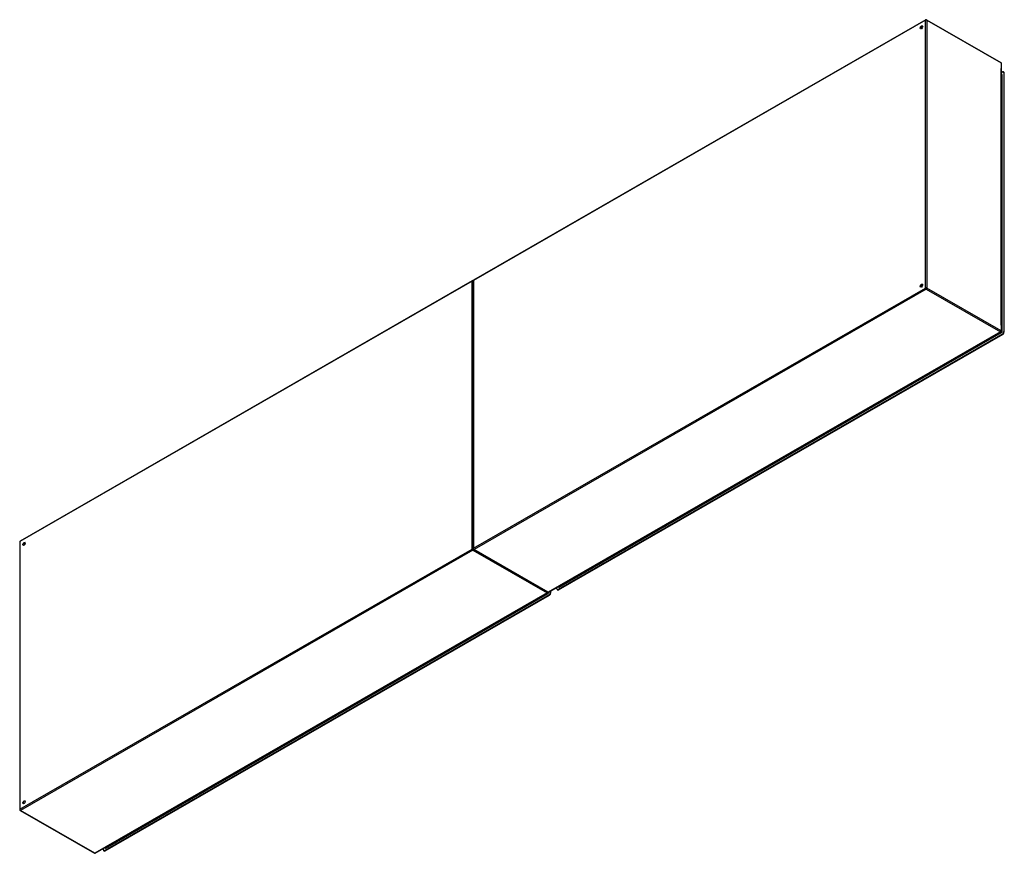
# Model space of a CAD drawing. Header units: inches. Extents: x 618 to 728, y 241 to 335.
import ezdxf

# ---------------------------------------------------------------- set-up
doc = ezdxf.new("R2010")
doc.units = ezdxf.units.IN
doc.header["$MEASUREMENT"] = 0
doc.layers.add('Visible Edges(ANSI)', color=7, linetype='Continuous', lineweight=25)
doc.layers.add('Visible Tangent Edges(ANSI)', color=7, linetype='Continuous', lineweight=25)

msp = doc.modelspace()

# ---------------------------------------------------------------- linework, layer by layer
at = {"layer": 'Visible Edges(ANSI)'}
for p, q in [((719.58, 334.59), (668.81, 305.35)), ((719.68, 334.59), (728.03, 329.79)), ((728.08, 299.61), (728.08, 329.7)), ((728.22, 328.73), (728.08, 328.65)), ((728.08, 328.46), (728.11, 328.44)), ((728.36, 328.71), (728.31, 328.74)), ((728.35, 328.65), (728.35, 299.56)), ((728.4, 299.53), (728.4, 328.62)), ((668.67, 305.27), (617.9, 276.04)), ((668.76, 305.27), (668.76, 275.18)), ((677.25, 270.29), (728.03, 299.53)), ((728.22, 299.32), (678.31, 270.58)), ((678.35, 270.55), (728.26, 299.29)), ((617.85, 275.95), (617.85, 245.86)), ((668.81, 275.1), (677.16, 270.29)), ((678.34, 270.91), (678.37, 270.89)), ((626.34, 240.97), (677.11, 270.21)), ((677.3, 270), (627.39, 241.26)), ((627.44, 241.23), (677.35, 269.97)), ((677.44, 270.4), (677.44, 270.24)), ((677.49, 270.21), (677.49, 270.43)), ((678.17, 270.66), (678.17, 270.82)), ((678.26, 270.54), (678.21, 270.57)), ((617.9, 245.78), (626.24, 240.97)), ((627.25, 241.34), (627.25, 241.5)), ((627.34, 241.22), (627.3, 241.25)), ((627.42, 241.59), (627.46, 241.58))]:
    msp.add_line(p, q, dxfattribs=at)
for centre, start, end in [((719.63, 334.51), 60.064, 119.936), ((727.98, 329.7), 0, 60.064), ((668.72, 305.19), 65.2525, 119.936), ((668.86, 305.27), 119.936, 180), ((727.98, 299.61), 299.936, 0), ((617.95, 275.95), 119.936, 180), ((668.86, 275.18), 180, 240.064), ((677.06, 270.3), 299.936, 354.6195), ((677.2, 270.38), 240.064, 299.936), ((617.95, 245.86), 180, 240.064), ((626.29, 241.06), 240.064, 299.936)]:
    msp.add_arc(centre, 0.099, start, end, dxfattribs=at)
for centre, major_axis in [((719.1, 333.75), (-0.097, -0.169)), ((719.1, 304.73), (-0.097, -0.169)), ((618.34, 275.72), (0.097, 0.169)), ((618.34, 246.7), (0.097, 0.169))]:
    msp.add_ellipse(centre, major_axis=major_axis, ratio=0.578093, dxfattribs=at)
for centre, major_axis, start_param, end_param in [((719.15, 333.72), (0.097, 0.169), 0.24866, 2.892933), ((728.22, 328.57), (0.098, 0.171), 5.495853, 7.06665), ((728.26, 328.54), (0.098, 0.171), 5.495853, 6.283185), ((719.15, 304.7), (0.097, 0.169), 0.24866, 2.892933), ((728.22, 299.48), (-0.098, -0.171), 0.783464, 2.354261), ((728.26, 299.45), (0.098, 0.171), 3.925057, 5.495853), ((618.39, 275.7), (0.097, 0.169), 0.24866, 2.892933), ((677.3, 270.16), (-0.098, -0.171), 0.783464, 2.354261), ((677.35, 270.13), (0.098, 0.171), 3.925057, 5.495853), ((678.31, 270.74), (-0.098, -0.171), 5.495853, 7.06665), ((678.35, 270.71), (-0.098, -0.171), 0, 0.783464), ((618.39, 246.67), (0.097, 0.169), 0.24866, 2.892933), ((627.39, 241.42), (-0.098, -0.171), 5.495853, 7.06665), ((627.44, 241.39), (-0.098, -0.171), 0, 0.783464)]:
    msp.add_ellipse(centre, major_axis=major_axis, ratio=0.578093, start_param=start_param, end_param=end_param, dxfattribs=at)
at = {"layer": 'Visible Tangent Edges(ANSI)'}
for p, q in [((719.56, 334.55), (668.79, 305.31)), ((719.56, 304.46), (719.56, 334.55)), ((719.7, 334.55), (728.05, 329.74)), ((719.7, 334.55), (719.7, 304.46)), ((728.05, 329.74), (728.05, 329.11)), ((728.05, 300.29), (728.05, 329.11)), ((728.08, 328.42), (728.13, 328.39)), ((728.13, 328.39), (728.13, 299.61)), ((728.17, 299.61), (728.17, 328.39)), ((728.35, 328.65), (728.4, 328.62)), ((668.65, 305.23), (617.88, 275.99)), ((668.65, 275.14), (668.65, 305.23)), ((668.79, 305.31), (668.79, 275.22)), ((668.79, 275.22), (719.56, 304.46)), ((719.63, 304.34), (668.86, 275.1)), ((719.63, 304.34), (727.98, 299.53)), ((728.05, 299.65), (719.7, 304.46)), ((728.05, 300.29), (728.05, 299.65)), ((728.13, 299.61), (728.08, 299.64)), ((727.98, 299.53), (677.2, 270.29)), ((678.44, 270.86), (728.08, 299.45)), ((678.49, 270.94), (727.99, 299.45)), ((728.06, 299.49), (727.99, 299.45)), ((728.01, 299.52), (728.06, 299.49)), ((728.22, 299.32), (728.26, 299.29)), ((728.4, 299.53), (728.35, 299.56)), ((617.88, 275.99), (617.88, 245.9)), ((618.43, 275.65), (618.28, 275.73)), ((618.45, 275.69), (618.3, 275.77)), ((617.88, 245.9), (668.65, 275.14)), ((668.72, 275.02), (617.95, 245.78)), ((668.72, 275.02), (677.06, 270.21)), ((677.2, 270.29), (668.86, 275.1)), ((678.42, 270.9), (678.36, 270.93)), ((678.49, 270.94), (678.42, 270.9)), ((677.06, 270.21), (626.29, 240.98)), ((627.53, 241.54), (677.17, 270.13)), ((627.58, 241.62), (677.08, 270.13)), ((677.15, 270.17), (677.08, 270.13)), ((677.1, 270.2), (677.15, 270.17)), ((677.26, 270.29), (677.26, 270.29)), ((677.3, 270), (677.35, 269.97)), ((677.49, 270.21), (677.44, 270.24)), ((678.35, 270.55), (678.31, 270.58)), ((626.29, 240.98), (617.95, 245.78)), ((627.44, 241.23), (627.39, 241.26)), ((627.51, 241.58), (627.45, 241.61)), ((627.58, 241.62), (627.51, 241.58))]:
    msp.add_line(p, q, dxfattribs=at)
for centre, major_axis, ratio, start_param, end_param in [((719.63, 334.51), (-0.0494, 0.0858), 0.578093, 0, 0.787332), ((719.63, 334.51), (-0.099, 0), 0.575862, 3.926991, 5.497787), ((719.63, 334.51), (0.0494, 0.0858), 0.578093, 5.495853, 6.283185), ((727.98, 329.7), (0.0494, 0.0858), 0.578093, 5.495853, 6.283185), ((727.98, 329.7), (0.099, 0), 0.575862, 0, 0.785398), ((728.08, 328.34), (0.065, 0.113), 0.578093, 5.495853, 6.988298), ((728.06, 328.35), (0.0494, 0.0858), 0.578093, 5.495853, 6.283185), ((728.15, 328.4), (-0.031, 0), 0.575862, 0.785398, 2.356194), ((668.72, 305.19), (-0.0494, 0.0858), 0.578093, 0, 0.787332), ((668.72, 305.19), (-0.099, 0), 0.575862, 4.28531, 5.497787), ((668.86, 305.27), (-0.099, 0), 0.575862, 5.497787, 6.283185), ((668.86, 305.27), (-0.0494, 0.0858), 0.578093, 0, 0.787332), ((719.63, 304.42), (0.099, 0), 0.575862, 0.785398, 2.356194), ((719.63, 304.42), (-0.0494, 0.0858), 0.578093, 0.787332, 2.358128), ((719.63, 304.42), (0.0494, 0.0858), 0.578093, 3.925057, 5.495853), ((727.98, 299.61), (-0.0494, -0.0858), 0.578093, 0.783464, 2.354261), ((727.98, 299.61), (0.099, 0), 0.575862, 0, 0.785398), ((728.06, 299.57), (-0.0494, -0.0858), 0.578093, 0.783464, 2.354261), ((728.08, 299.55), (0.065, 0.113), 0.578093, 3.925057, 5.495853), ((728.15, 299.62), (-0.031, 0), 0.575862, 0.785398, 2.356194), ((727.98, 299.61), (0.0494, -0.0858), 0.578093, 5.499721, 6.283185), ((728.06, 299.46), (-0.0155, 0.0269), 0.578093, 3.928925, 5.499721), ((617.95, 275.95), (-0.099, 0), 0.575862, 5.497787, 6.283185), ((617.95, 275.95), (-0.0494, 0.0858), 0.578093, 0, 0.787332), ((668.72, 275.1), (0.099, 0), 0.575862, 1.091249, 2.356194), ((668.72, 275.1), (-0.0494, 0.0858), 0.578093, 0.787332, 2.358128), ((668.72, 275.1), (0.0494, 0.0858), 0.578093, 3.925057, 5.189623), ((668.86, 275.18), (-0.099, 0), 0.575862, 5.497787, 6.283185), ((668.86, 275.18), (0.0494, -0.0858), 0.578093, 3.928925, 5.499721), ((668.86, 275.18), (-0.0494, -0.0858), 0.578093, 0, 0.783464), ((678.44, 270.97), (-0.065, -0.113), 0.578093, 5.578073, 7.06665), ((678.42, 270.98), (-0.0494, -0.0858), 0.578093, 0, 0.783464), ((678.42, 270.87), (-0.0155, 0.0269), 0.578093, 3.928925, 5.499721), ((677.06, 270.3), (-0.0494, -0.0858), 0.578093, 0.783464, 1.99487), ((677.06, 270.3), (0.0494, -0.0858), 0.578093, 5.499721, 6.283185), ((677.15, 270.25), (-0.0494, -0.0858), 0.578093, 0.783464, 2.207295), ((677.15, 270.14), (-0.0155, 0.0269), 0.578093, 3.928925, 5.499721), ((677.2, 270.38), (-0.0494, -0.0858), 0.578093, 0, 0.783464), ((677.17, 270.24), (0.065, 0.113), 0.578093, 3.925057, 5.495853), ((677.2, 270.38), (0.0494, -0.0858), 0.578093, 5.499721, 6.283185), ((677.24, 270.3), (-0.031, 0), 0.575862, 1.685815, 2.356194), ((617.95, 245.86), (-0.099, 0), 0.575862, 5.497787, 6.283185), ((617.95, 245.86), (0.0494, -0.0858), 0.578093, 3.928925, 5.499721), ((617.95, 245.86), (-0.0494, -0.0858), 0.578093, 0, 0.783464), ((627.53, 241.65), (-0.065, -0.113), 0.578093, 5.578073, 7.06665), ((627.51, 241.66), (-0.0494, -0.0858), 0.578093, 0, 0.783464), ((627.51, 241.56), (-0.0155, 0.0269), 0.578093, 3.928925, 5.499721), ((626.29, 241.06), (-0.0494, -0.0858), 0.578093, 0, 0.783464), ((626.29, 241.06), (0.0494, -0.0858), 0.578093, 5.499721, 6.283185)]:
    msp.add_ellipse(centre, major_axis=major_axis, ratio=ratio, start_param=start_param, end_param=end_param, dxfattribs=at)

doc.saveas('drawing.dxf')
